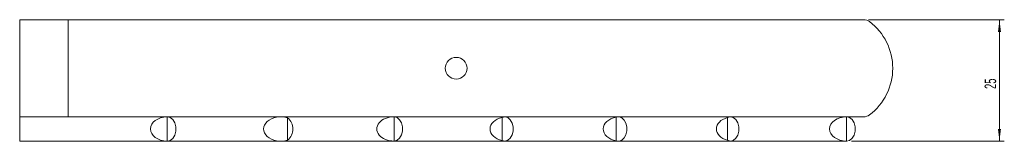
# Model space of a CAD drawing. Header units: millimetres. Extents: x -231 to 299, y 47 to 450.
# Tile 3 of 3: x 64 to 267, y 425 to 450. Entities that reach past the tile are written whole.
import ezdxf

# ---------------------------------------------------------------- set-up
doc = ezdxf.new("R2010")
doc.units = ezdxf.units.MM
doc.styles.add('SLDTEXTSTYLE0', font='TXT', dxfattribs={"width": 0.605})
doc.dimstyles.new('SLDDIMSTYLE0', dxfattribs={"dimtxt": 2.311487, "dimasz": 2.5, "dimexe": 0, "dimexo": 0.0625, "dimgap": 0.577872, "dimtad": 1, "dimtoh": 1, "dimrnd": 1e-09, "dimzin": 12, "dimdsep": 46, "dimtxsty": 'SLDTEXTSTYLE0', "dimsah": 1, "dimcen": 0.09, "dimadec": 0, "dimazin": 0, "dimtfac": 1, "dimtofl": 0, "dimtmove": 0, "dimatfit": 3, "dimfxl": 1, "dimfrac": 2, "dimtolj": 1, "dimtzin": 12, "dimarcsym": 0})

# ---------------------------------------------------------------- blocks, each defined once
blk = doc.blocks.new('*D3')
at = {"color": 7, "linetype": 'Continuous', "lineweight": 0}
for p, q in [((238.88, 449.78), (266.88, 449.78)), ((265.88, 424.78), (265.88, 449.78)), ((235.38, 424.78), (266.88, 424.78))]:
    blk.add_line(p, q, dxfattribs=at)
for points in [[(265.88, 449.78), (265.57, 447.28), (266.19, 447.28)], [(265.88, 424.78), (266.19, 427.28), (265.57, 427.28)]]:
    blk.add_solid(points, dxfattribs=at)
at = {"color": 7, "linetype": 'Continuous', "lineweight": 0, "insert": (262.81, 435.52), "char_height": 2.381, "attachment_point": 1, "rotation": 90, "style": 'SLDTEXTSTYLE0'}
blk.add_mtext('25', dxfattribs=at)

msp = doc.modelspace()

# ---------------------------------------------------------------- linework, layer by layer
at = {"color": 7, "linetype": 'Continuous', "lineweight": 15}
for p, q in [((63.877, 449.78), (63.877, 429.78)), ((73.877, 449.78), (63.877, 449.78)), ((73.877, 429.78), (73.877, 449.78)), ((73.877, 449.78), (237.877, 449.78)), ((63.877, 429.78), (73.877, 429.78)), ((63.877, 429.779), (63.918, 429.78)), ((63.877, 424.78), (63.877, 429.779)), ((73.877, 429.78), (237.877, 429.78)), ((94.27, 429.778), (94.27, 424.781)), ((119.112, 424.984), (119.112, 429.575)), ((141.073, 429.779), (141.073, 424.78)), ((163.317, 429.664), (163.317, 424.895)), ((186.861, 424.854), (186.861, 429.705)), ((209.784, 429.614), (209.784, 424.945)), ((234.371, 424.78), (234.371, 429.779)), ((63.918, 424.78), (63.877, 424.78)), ((63.918, 424.78), (94.324, 424.78)), ((94.324, 424.78), (117.711, 424.78)), ((117.711, 424.78), (141.046, 424.78)), ((141.046, 424.78), (163.849, 424.78)), ((163.849, 424.78), (187.288, 424.78)), ((187.288, 424.78), (210.417, 424.78)), ((210.417, 424.78), (234.378, 424.78))]:
    msp.add_line(p, q, dxfattribs=at)
at = {"color": 7, "linetype": 'Continuous', "lineweight": 15, "flags": 128}
for points in [[(94.27, 429.778), (94.889, 429.648), (95.437, 429.221), (95.846, 428.551), (96.063, 427.722), (96.063, 426.837), (95.846, 426.008), (95.437, 425.338), (94.889, 424.911), (94.27, 424.781)], [(141.073, 429.779), (141.674, 429.624), (142.201, 429.188), (142.593, 428.524), (142.801, 427.712), (142.801, 426.847), (142.593, 426.035), (142.201, 425.371), (141.674, 424.935), (141.073, 424.78)], [(163.317, 429.664), (163.912, 429.778), (164.499, 429.604), (165.012, 429.162), (165.39, 428.504), (165.591, 427.704), (165.591, 426.855), (165.39, 426.055), (165.012, 425.397), (164.499, 424.955), (163.912, 424.781), (163.317, 424.895)], [(186.861, 429.705), (187.44, 429.77), (188.002, 429.566), (188.488, 429.116), (188.844, 428.467), (189.032, 427.69), (189.032, 426.869), (188.844, 426.092), (188.488, 425.443), (188.002, 424.993), (187.44, 424.789), (186.861, 424.854)], [(209.784, 429.614), (210.392, 429.779), (211.004, 429.638), (211.543, 429.207), (211.944, 428.539), (212.157, 427.717), (212.157, 426.842), (211.944, 426.02), (211.543, 425.352), (211.004, 424.921), (210.392, 424.78), (209.784, 424.945)], [(234.371, 429.779), (234.978, 429.631), (235.511, 429.198), (235.907, 428.532), (236.118, 427.715), (236.118, 426.844), (235.907, 426.027), (235.511, 425.361), (234.978, 424.928), (234.371, 424.78)]]:
    msp.add_lwpolyline(points, dxfattribs=at)
at = {"color": 7, "linetype": 'Continuous', "lineweight": 15}
msp.add_circle((153.877, 439.78), 2.25, dxfattribs=at)
for centre, radius, start, end in [((237.877, 447.78), 2, 53.1301, 90), ((231.877, 439.78), 12, 306.8699, 53.1301), ((117.275, 427.28), 2.94, 308.67864, 51.32136), ((237.877, 431.78), 2, 270, 306.8699)]:
    msp.add_arc(centre, radius, start, end, dxfattribs=at)
for centre, start_param, end_param in [((94.377, 427.28), 4.7425373, 7.8238334), ((117.711, 427.28), 4.3050095, 8.2613611), ((141.046, 427.28), 4.70475, 7.8616206), ((164.38, 427.28), 5.0178428, 7.5485278), ((187.715, 427.28), 4.9563761, 7.6099945), ((211.049, 427.28), 5.0783741, 7.4879965), ((234.384, 427.28), 4.7159976, 7.850373)]:
    msp.add_ellipse(centre, major_axis=(-3.536, 0), ratio=0.7071068, start_param=start_param, end_param=end_param, dxfattribs=at)

# ---------------------------------------------------------------- dimensions: what is measured, and where the dimension line sits
at = {"color": 7, "linetype": 'Continuous', "lineweight": 0}
dim = msp.add_linear_dim(base=(265.877, 449.78), p1=(234.378, 424.78), p2=(237.877, 449.78), angle=90, dimstyle='SLDDIMSTYLE0', dxfattribs=at)
dim.commit()
dim.dimension.update_dxf_attribs({"geometry": '*D3', "text_midpoint": (265.877, 437.28), "dimtype": 160})

doc.saveas('drawing.dxf')
